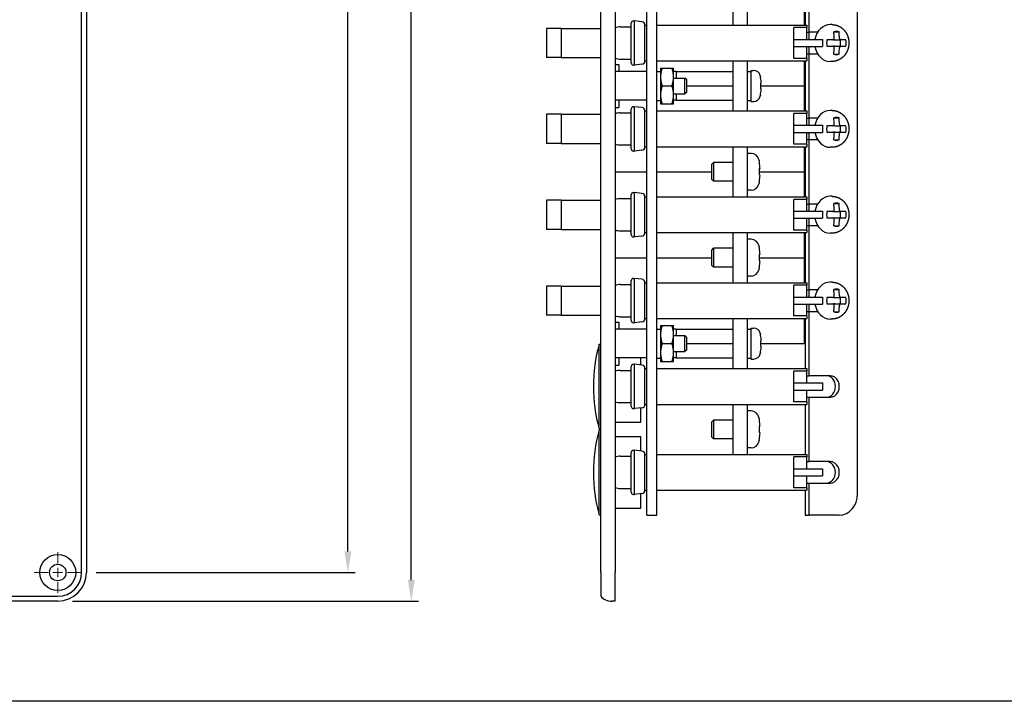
# Model space of a CAD drawing. Header units: inches. Extents: x 0 to 16.6, y 0 to 10.6.
# Tile 2 of 20: x 4.4 to 8.7, y 0.2 to 3.1. Entities that reach past the tile are written whole.
import ezdxf

# ---------------------------------------------------------------- set-up
doc = ezdxf.new("R2010")
doc.units = ezdxf.units.IN
doc.header["$LTSCALE"] = 0.5
doc.header["$MEASUREMENT"] = 0
doc.linetypes.add('CENTER', pattern=[2, 1.25, -0.25, 0.25, -0.25])
doc.layers.get('Defpoints').update_dxf_attribs({"linetype": 'CONTINUOUS'})
for name, color, linetype, lineweight in [('AM_7', 4, 'CENTER', 15), ('AM_REFDIM', 4, 'CONTINUOUS', 15), ('AM_VIS', 7, 'CONTINUOUS', 30)]:
    doc.layers.add(name, color=color, linetype=linetype, lineweight=lineweight)
doc.layers.add('FORMAT', color=112, linetype='CONTINUOUS')
doc.layers.add('WORK', color=253, linetype='CONTINUOUS')
doc.styles.get("Standard").update_dxf_attribs({"font": 'ROMANS.SHX'})
doc.dimstyles.new('3PL NO CL_SCALED$0', dxfattribs={"dimscale": 0.5, "dimtxt": 0.18, "dimasz": 0.18, "dimexe": 0.0625, "dimexo": 0.125, "dimgap": 0.09, "dimtad": 0, "dimtih": 1, "dimtoh": 1, "dimdec": 3, "dimlfac": 2.042624, "dimzin": 4, "dimdsep": 46, "dimtxsty": 'Standard', "dimcen": 0, "dimclrd": 256, "dimclre": 256, "dimclrt": 256, "dimadec": 0, "dimazin": 0, "dimtfac": 1, "dimtdec": 3, "dimtofl": 0, "dimtmove": 0, "dimatfit": 3, "dimfxl": 1, "dimtolj": 1, "dimtzin": 0, "dimarcsym": 0})

# ---------------------------------------------------------------- blocks, each defined once
blk = doc.blocks.new('A$C235B51C9')
at = {"layer": 'AM_VIS', "color": 203}
for p, q in [((5.2077, 0.25), (5.2077, 14.75)), ((5.25, 14.75), (5.25, 0.25)), ((9.7415, 0.25), (9.7415, 14.75)), ((9.8665, 14.75), (9.8665, 0.25)), ((10.377, 4.569), (10.4765, 4.569)), ((10.4765, 4.431), (10.4765, 4.569)), ((10.4915, 4.554), (10.4765, 4.569)), ((10.4915, 4.446), (10.4915, 4.554)), ((10.377, 4.431), (10.4765, 4.431)), ((10.4915, 4.446), (10.4765, 4.431)), ((10.377, 2.319), (10.4765, 2.319)), ((10.4765, 2.181), (10.4765, 2.319)), ((10.4915, 2.304), (10.4765, 2.319)), ((10.4915, 2.196), (10.4915, 2.304)), ((10.377, 2.181), (10.4765, 2.181)), ((10.4915, 2.196), (10.4765, 2.181)), ((9.7415, 0.25), (9.7415, 0.0423)), ((9.8665, 0), (9.8665, 0.25)), ((0.25, 0.0423), (5, 0.0423)), ((5, 0), (0.25, 0)), ((9.8665, 0), (9.8352, 0))]:
    blk.add_line(p, q, dxfattribs=at)
at = {"layer": 'AM_VIS', "color": 161}
for p, q in [((10.142, 0.75), (10.142, 9.75)), ((10.232, 0.75), (10.232, 9.75)), ((11.0545, 4.365), (11.0545, 4.635)), ((11.0545, 4.635), (11.0754, 4.635)), ((11.1348, 4.5845), (11.1348, 4.5813)), ((11.1422, 4.523), (11.1348, 4.523)), ((11.1348, 4.523), (11.1348, 4.477)), ((11.1348, 4.477), (11.1422, 4.477)), ((11.1348, 4.4187), (11.1348, 4.4155)), ((11.0545, 4.365), (11.0754, 4.365)), ((11.0545, 2.115), (11.0545, 2.385)), ((11.0545, 2.385), (11.0754, 2.385)), ((11.1348, 2.3345), (11.1348, 2.3313)), ((11.1422, 2.273), (11.1348, 2.273)), ((11.1348, 2.273), (11.1348, 2.227)), ((11.1348, 2.227), (11.1422, 2.227)), ((11.1348, 2.1687), (11.1348, 2.1655)), ((11.0545, 2.115), (11.0754, 2.115)), ((10.142, 0.75), (10.232, 0.75))]:
    blk.add_line(p, q, dxfattribs=at)
at = {"layer": 'AM_VIS', "color": 31}
for p, q in [((11.9823, 0.9375), (11.9823, 8.0625)), ((11.56, 4.9687), (11.56, 5.5312)), ((11.5266, 5.4687), (11.5266, 5.0312)), ((11.5415, 4.9687), (11.56, 4.9687)), ((11.6342, 4.9687), (11.56, 4.9687)), ((11.5415, 4.7812), (11.56, 4.7812)), ((11.56, 4.7812), (11.6342, 4.7812)), ((11.56, 4.2187), (11.56, 4.7812)), ((11.5266, 4.7187), (11.5266, 4.2812)), ((11.5415, 4.2187), (11.56, 4.2187)), ((11.6342, 4.2187), (11.56, 4.2187)), ((11.5266, 3.9687), (11.5266, 3.5312)), ((11.5415, 4.0312), (11.56, 4.0312)), ((11.56, 4.0312), (11.6342, 4.0312)), ((11.56, 3.4687), (11.56, 4.0312)), ((11.5415, 3.4687), (11.56, 3.4687)), ((11.6342, 3.4687), (11.56, 3.4687)), ((11.5415, 3.2812), (11.56, 3.2812)), ((11.56, 3.2812), (11.6342, 3.2812)), ((11.56, 2.7187), (11.56, 3.2812)), ((11.5266, 3.2187), (11.5266, 2.7812)), ((11.5415, 2.7187), (11.56, 2.7187)), ((11.6342, 2.7187), (11.56, 2.7187)), ((11.5415, 2.5312), (11.56, 2.5312)), ((11.56, 2.5312), (11.6342, 2.5312)), ((11.56, 1.9687), (11.56, 2.5312)), ((11.5266, 2.4687), (11.5266, 2.0312)), ((11.5415, 1.9687), (11.56, 1.9687)), ((11.7448, 1.9687), (11.56, 1.9687)), ((11.5415, 1.7812), (11.56, 1.7812)), ((11.56, 1.7812), (11.7448, 1.7812)), ((11.56, 1.2187), (11.56, 1.7812)), ((11.5266, 1.7187), (11.5266, 1.2812)), ((11.5415, 1.2187), (11.56, 1.2187)), ((11.7448, 1.2187), (11.56, 1.2187)), ((11.5266, 0.9687), (11.5266, 0.75)), ((11.5415, 1.0312), (11.56, 1.0312)), ((11.56, 1.0312), (11.7448, 1.0312)), ((11.56, 0.75), (11.56, 1.0312)), ((11.5266, 0.75), (11.56, 0.75)), ((11.824, 0.75), (11.56, 0.75))]:
    blk.add_line(p, q, dxfattribs=at)
at = {"layer": 'AM_VIS', "color": 52}
for p, q in [((10.8985, 5.0312), (10.8985, 5.4687)), ((11.0235, 5.0312), (11.0235, 5.4687)), ((9.8665, 4.6875), (9.8985, 4.6875)), ((9.8985, 4.6875), (9.8985, 4.625)), ((10.8985, 4.2812), (10.8985, 4.7187)), ((11.0235, 4.2812), (11.0235, 4.7187)), ((9.8665, 4.3125), (9.8985, 4.3125)), ((9.8985, 4.375), (9.8985, 4.3125)), ((10.8985, 3.5312), (10.8985, 3.9687)), ((11.0235, 3.5312), (11.0235, 3.9687)), ((10.8985, 2.7812), (10.8985, 3.2187)), ((11.0235, 2.7812), (11.0235, 3.2187)), ((9.8665, 2.4375), (9.8985, 2.4375)), ((9.8985, 2.4375), (9.8985, 2.375)), ((10.8985, 2.0312), (10.8985, 2.4687)), ((11.0235, 2.0312), (11.0235, 2.4687)), ((9.8985, 2.125), (9.8985, 2.0625)), ((9.8665, 2.0625), (9.8985, 2.0625)), ((10.8985, 1.2812), (10.8985, 1.7187)), ((11.0235, 1.2812), (11.0235, 1.7187))]:
    blk.add_line(p, q, dxfattribs=at)
at = {"layer": 'AM_VIS', "color": 181}
for p, q in [((11.5165, 5.25), (11.5165, 5.0312)), ((9.3963, 5.0025), (9.2665, 5.0025)), ((9.2665, 5.0025), (9.2665, 4.7475)), ((9.3963, 5.0025), (9.3963, 4.7475)), ((9.3963, 5.0025), (9.6072, 5.0025)), ((9.6072, 5.0025), (9.7415, 5.0025)), ((11.5165, 5.0625), (11.5266, 5.0625)), ((11.5581, 4.9687), (11.5581, 4.9062)), ((11.5581, 4.8437), (11.5581, 4.7812)), ((9.3963, 4.7475), (9.2665, 4.7475)), ((9.3963, 4.7475), (9.6072, 4.7475)), ((9.6072, 4.7475), (9.7415, 4.7475)), ((11.5165, 4.7187), (11.5165, 4.5)), ((11.5165, 4.6875), (11.5266, 4.6875)), ((11.1348, 4.5), (11.5165, 4.5)), ((11.1348, 4.5), (11.5165, 4.5)), ((11.5165, 4.5), (11.5165, 4.2812)), ((11.5165, 4.3125), (11.5266, 4.3125)), ((9.3963, 4.2525), (9.2665, 4.2525)), ((9.2665, 4.2525), (9.2665, 3.9975)), ((9.3963, 4.2525), (9.3963, 3.9975)), ((9.3963, 4.2525), (9.6072, 4.2525)), ((9.6072, 4.2525), (9.7415, 4.2525)), ((11.5581, 4.2187), (11.5581, 4.1562)), ((11.5581, 4.0937), (11.5581, 4.0312)), ((9.3963, 3.9975), (9.2665, 3.9975)), ((9.3963, 3.9975), (9.6072, 3.9975)), ((9.6072, 3.9975), (9.7415, 3.9975)), ((11.5165, 3.9687), (11.5165, 3.75)), ((11.5165, 3.9375), (11.5266, 3.9375)), ((9.8665, 3.75), (10.142, 3.75)), ((9.8665, 3.75), (10.142, 3.75)), ((10.232, 3.75), (10.711, 3.75)), ((10.232, 3.75), (10.711, 3.75)), ((11.1234, 3.75), (11.5165, 3.75)), ((11.1234, 3.75), (11.5165, 3.75)), ((11.5165, 3.75), (11.5165, 3.5312)), ((11.5165, 3.5625), (11.5266, 3.5625)), ((9.3963, 3.5025), (9.2665, 3.5025)), ((9.2665, 3.5025), (9.2665, 3.2475)), ((9.3963, 3.5025), (9.3963, 3.2475)), ((9.3963, 3.5025), (9.6072, 3.5025)), ((9.6072, 3.5025), (9.7415, 3.5025)), ((11.5581, 3.4687), (11.5581, 3.4062)), ((11.5581, 3.3437), (11.5581, 3.2812)), ((9.3963, 3.2475), (9.2665, 3.2475)), ((9.3963, 3.2475), (9.6072, 3.2475)), ((9.6072, 3.2475), (9.7415, 3.2475)), ((11.5165, 3.2187), (11.5165, 3)), ((11.5165, 3.1875), (11.5266, 3.1875)), ((9.8665, 3), (10.142, 3)), ((10.232, 3), (10.711, 3)), ((11.1234, 3), (11.5165, 3))]:
    blk.add_line(p, q, dxfattribs=at)
at = {"layer": 'AM_VIS', "color": 132}
for p, q in [((9.912, 5.0155), (10.0065, 5.0155)), ((10.0065, 4.7015), (10.0065, 5.0485)), ((10.0265, 5.0685), (10.0353, 5.0685)), ((10.0353, 4.6815), (10.0353, 5.0685)), ((10.0998, 5.0612), (10.0353, 5.0685)), ((10.1265, 4.7186), (10.1265, 5.0314)), ((10.1265, 5.0312), (10.142, 5.0312)), ((10.232, 5.0312), (11.5415, 5.0312)), ((11.4265, 4.7408), (11.4265, 5.0092)), ((11.5415, 5.0092), (11.4265, 5.0092)), ((11.5415, 5.0312), (11.5415, 5.0092)), ((11.5415, 4.9062), (11.5415, 5.0092)), ((11.7611, 5.036), (11.7448, 5.036)), ((11.4265, 4.9062), (11.6765, 4.9062)), ((11.6765, 4.9062), (11.6765, 4.8437)), ((11.7676, 4.9025), (11.7164, 4.9025)), ((11.7751, 4.9719), (11.8215, 4.9719)), ((11.7843, 4.9025), (11.8372, 4.9025)), ((11.8802, 4.9025), (11.8372, 4.9025)), ((11.4265, 4.8437), (11.6765, 4.8437)), ((11.5415, 4.7408), (11.5415, 4.8437)), ((11.7164, 4.8475), (11.7676, 4.8475)), ((11.7843, 4.8475), (11.8372, 4.8475)), ((11.8372, 4.8475), (11.8802, 4.8475)), ((9.912, 4.7345), (10.0065, 4.7345)), ((11.5415, 4.7408), (11.4265, 4.7408)), ((11.5415, 4.7408), (11.5415, 4.7187)), ((11.7751, 4.7781), (11.8215, 4.7781)), ((10.0265, 4.6815), (10.0353, 4.6815)), ((10.0998, 4.6888), (10.0353, 4.6815)), ((10.1265, 4.7187), (10.142, 4.7187)), ((10.232, 4.7187), (11.5415, 4.7187)), ((11.7611, 4.714), (11.7448, 4.714)), ((10.0065, 3.9515), (10.0065, 4.2985)), ((10.0265, 4.3185), (10.0353, 4.3185)), ((10.0353, 3.9315), (10.0353, 4.3185)), ((10.0998, 4.3112), (10.0353, 4.3185)), ((9.912, 4.2655), (10.0065, 4.2655)), ((10.1265, 3.9686), (10.1265, 4.2814)), ((10.1265, 4.2812), (10.142, 4.2812)), ((10.232, 4.2812), (11.5415, 4.2812)), ((11.4265, 3.9908), (11.4265, 4.2592)), ((11.5415, 4.2592), (11.4265, 4.2592)), ((11.5415, 4.2812), (11.5415, 4.2592)), ((11.5415, 4.1562), (11.5415, 4.2592)), ((11.7611, 4.286), (11.7448, 4.286)), ((11.7751, 4.2219), (11.8215, 4.2219)), ((11.4265, 4.1562), (11.6765, 4.1562)), ((11.6765, 4.1562), (11.6765, 4.0937)), ((11.7676, 4.1525), (11.7164, 4.1525)), ((11.7843, 4.1525), (11.8372, 4.1525)), ((11.8802, 4.1525), (11.8372, 4.1525)), ((11.4265, 4.0937), (11.6765, 4.0937)), ((11.5415, 3.9908), (11.5415, 4.0937)), ((11.7164, 4.0975), (11.7676, 4.0975)), ((11.7843, 4.0975), (11.8372, 4.0975)), ((11.8372, 4.0975), (11.8802, 4.0975)), ((9.912, 3.9845), (10.0065, 3.9845)), ((10.1265, 3.9687), (10.142, 3.9687)), ((10.232, 3.9687), (11.5415, 3.9687)), ((11.5415, 3.9908), (11.4265, 3.9908)), ((11.5415, 3.9908), (11.5415, 3.9687)), ((11.7611, 3.964), (11.7448, 3.964)), ((11.7751, 4.0281), (11.8215, 4.0281)), ((10.0265, 3.9315), (10.0353, 3.9315)), ((10.0998, 3.9388), (10.0353, 3.9315)), ((11.0539, 3.911), (11.0235, 3.911)), ((10.711, 3.817), (10.726, 3.832)), ((10.711, 3.683), (10.711, 3.817)), ((10.726, 3.832), (10.726, 3.668)), ((10.8985, 3.832), (10.726, 3.832)), ((11.1234, 3.8508), (11.1234, 3.8469)), ((11.131, 3.7775), (11.1234, 3.7775)), ((11.1234, 3.7775), (11.1234, 3.7225)), ((11.1234, 3.7225), (11.131, 3.7225)), ((10.711, 3.683), (10.726, 3.668)), ((10.8985, 3.668), (10.726, 3.668)), ((11.1234, 3.6531), (11.1234, 3.6492)), ((10.0065, 3.2015), (10.0065, 3.5485)), ((10.0265, 3.5685), (10.0353, 3.5685)), ((10.0353, 3.1815), (10.0353, 3.5685)), ((10.0998, 3.5612), (10.0353, 3.5685)), ((10.1265, 3.2186), (10.1265, 3.5314)), ((10.1265, 3.5312), (10.142, 3.5312)), ((10.232, 3.5312), (11.5415, 3.5312)), ((11.0539, 3.589), (11.0235, 3.589)), ((11.5415, 3.5312), (11.5415, 3.5092)), ((11.7611, 3.536), (11.7448, 3.536)), ((9.912, 3.5155), (10.0065, 3.5155)), ((11.4265, 3.2408), (11.4265, 3.5092)), ((11.5415, 3.5092), (11.4265, 3.5092)), ((11.5415, 3.4062), (11.5415, 3.5092)), ((11.7751, 3.4719), (11.8215, 3.4719)), ((11.4265, 3.4062), (11.6765, 3.4062)), ((11.6765, 3.4062), (11.6765, 3.3437)), ((11.7676, 3.4025), (11.7164, 3.4025)), ((11.7843, 3.4025), (11.8372, 3.4025)), ((11.8802, 3.4025), (11.8372, 3.4025)), ((11.4265, 3.3437), (11.6765, 3.3437)), ((11.5415, 3.2408), (11.5415, 3.3437)), ((11.7164, 3.3475), (11.7676, 3.3475)), ((11.7751, 3.2781), (11.8215, 3.2781)), ((11.7843, 3.3475), (11.8372, 3.3475)), ((11.8372, 3.3475), (11.8802, 3.3475)), ((9.912, 3.2345), (10.0065, 3.2345)), ((10.0265, 3.1815), (10.0353, 3.1815)), ((10.0998, 3.1888), (10.0353, 3.1815)), ((10.1265, 3.2187), (10.142, 3.2187)), ((10.232, 3.2187), (11.5415, 3.2187)), ((11.5415, 3.2408), (11.4265, 3.2408)), ((11.5415, 3.2408), (11.5415, 3.2187)), ((11.7611, 3.214), (11.7448, 3.214)), ((11.0539, 3.161), (11.0235, 3.161)), ((11.1234, 3.1008), (11.1234, 3.0969)), ((10.711, 3.067), (10.726, 3.082)), ((10.711, 2.933), (10.711, 3.067)), ((10.726, 3.082), (10.726, 2.918)), ((10.8985, 3.082), (10.726, 3.082)), ((11.131, 3.0275), (11.1234, 3.0275)), ((11.1234, 3.0275), (11.1234, 2.9725)), ((10.711, 2.933), (10.726, 2.918)), ((11.1234, 2.9725), (11.131, 2.9725)), ((10.8985, 2.918), (10.726, 2.918)), ((11.0539, 2.839), (11.0235, 2.839)), ((11.1234, 2.9031), (11.1234, 2.8992)), ((9.912, 2.7655), (10.0065, 2.7655)), ((10.0065, 2.4515), (10.0065, 2.7985)), ((10.0265, 2.8185), (10.0353, 2.8185)), ((10.0353, 2.4315), (10.0353, 2.8185)), ((10.0998, 2.8112), (10.0353, 2.8185)), ((10.1265, 2.4686), (10.1265, 2.7814)), ((10.1265, 2.7812), (10.142, 2.7812)), ((10.232, 2.7812), (11.5415, 2.7812)), ((11.4265, 2.4908), (11.4265, 2.7592)), ((11.5415, 2.7592), (11.4265, 2.7592)), ((11.5415, 2.7812), (11.5415, 2.7592)), ((11.5415, 2.6562), (11.5415, 2.7592)), ((11.7611, 2.786), (11.7448, 2.786)), ((11.7751, 2.7219), (11.8215, 2.7219)), ((11.4265, 2.6562), (11.6765, 2.6562)), ((11.4265, 2.5937), (11.6765, 2.5937)), ((11.5415, 2.4908), (11.5415, 2.5937)), ((11.6765, 2.6562), (11.6765, 2.5937)), ((11.7676, 2.6525), (11.7164, 2.6525)), ((11.7164, 2.5975), (11.7676, 2.5975)), ((11.7843, 2.6525), (11.8372, 2.6525)), ((11.7843, 2.5975), (11.8372, 2.5975)), ((11.8802, 2.6525), (11.8372, 2.6525)), ((11.8372, 2.5975), (11.8802, 2.5975)), ((11.7751, 2.5281), (11.8215, 2.5281)), ((9.912, 2.4845), (10.0065, 2.4845)), ((10.0265, 2.4315), (10.0353, 2.4315)), ((10.0998, 2.4388), (10.0353, 2.4315)), ((10.1265, 2.4687), (10.142, 2.4687)), ((10.232, 2.4687), (11.5415, 2.4687)), ((11.5415, 2.4908), (11.4265, 2.4908)), ((11.5415, 2.4908), (11.5415, 2.4687)), ((11.7611, 2.464), (11.7448, 2.464)), ((10.0265, 2.0685), (10.0353, 2.0685)), ((10.0353, 1.6815), (10.0353, 2.0685)), ((10.0998, 2.0612), (10.0353, 2.0685)), ((9.912, 2.0155), (10.0065, 2.0155)), ((10.0065, 1.7015), (10.0065, 2.0485)), ((10.1265, 1.7186), (10.1265, 2.0314)), ((10.1265, 2.0312), (10.142, 2.0312)), ((10.232, 2.0312), (11.5415, 2.0312)), ((11.4265, 1.7408), (11.4265, 2.0092)), ((11.5415, 2.0092), (11.4265, 2.0092)), ((11.5415, 2.0312), (11.5415, 2.0092)), ((11.5415, 1.9062), (11.5415, 2.0092)), ((11.4265, 1.9062), (11.6765, 1.9062)), ((11.6765, 1.9062), (11.6765, 1.8437)), ((11.4265, 1.8437), (11.6765, 1.8437)), ((11.5415, 1.7408), (11.5415, 1.8437)), ((9.912, 1.7345), (10.0065, 1.7345)), ((11.5415, 1.7408), (11.4265, 1.7408)), ((11.5415, 1.7408), (11.5415, 1.7187)), ((10.0265, 1.6815), (10.0353, 1.6815)), ((10.0998, 1.6888), (10.0353, 1.6815)), ((10.1265, 1.7187), (10.142, 1.7187)), ((10.232, 1.7187), (11.5415, 1.7187)), ((11.0539, 1.661), (11.0235, 1.661)), ((10.711, 1.567), (10.726, 1.582)), ((10.711, 1.433), (10.711, 1.567)), ((10.726, 1.582), (10.726, 1.418)), ((10.8985, 1.582), (10.726, 1.582)), ((11.1234, 1.6008), (11.1234, 1.5969)), ((11.131, 1.5275), (11.1234, 1.5275)), ((11.1234, 1.5275), (11.1234, 1.4725)), ((11.1234, 1.4725), (11.131, 1.4725)), ((10.711, 1.433), (10.726, 1.418)), ((10.8985, 1.418), (10.726, 1.418)), ((11.1234, 1.4031), (11.1234, 1.3992)), ((10.0065, 0.9515), (10.0065, 1.2985)), ((10.0265, 1.3185), (10.0353, 1.3185)), ((10.0353, 0.9315), (10.0353, 1.3185)), ((10.0998, 1.3112), (10.0353, 1.3185)), ((11.0539, 1.339), (11.0235, 1.339)), ((9.912, 1.2655), (10.0065, 1.2655)), ((10.1265, 0.9686), (10.1265, 1.2814)), ((10.1265, 1.2812), (10.142, 1.2812)), ((10.232, 1.2812), (11.5415, 1.2812)), ((11.4265, 0.9908), (11.4265, 1.2592)), ((11.5415, 1.2592), (11.4265, 1.2592)), ((11.5415, 1.2812), (11.5415, 1.2592)), ((11.5415, 1.1562), (11.5415, 1.2592)), ((11.4265, 1.1562), (11.6765, 1.1562)), ((11.6765, 1.1562), (11.6765, 1.0937)), ((11.4265, 1.0937), (11.6765, 1.0937)), ((11.5415, 0.9908), (11.5415, 1.0937)), ((9.912, 0.9845), (10.0065, 0.9845)), ((10.1265, 0.9687), (10.142, 0.9687)), ((10.232, 0.9687), (11.5415, 0.9687)), ((11.5415, 0.9908), (11.4265, 0.9908)), ((11.5415, 0.9908), (11.5415, 0.9687)), ((10.0265, 0.9315), (10.0353, 0.9315)), ((10.0998, 0.9388), (10.0353, 0.9315))]:
    blk.add_line(p, q, dxfattribs=at)
at = {"layer": 'AM_VIS', "color": 33}
for p, q in [((10.263, 4.6562), (10.263, 4.5781)), ((10.263, 4.6562), (10.277, 4.6562)), ((10.277, 4.6562), (10.3631, 4.6562)), ((10.3631, 4.6562), (10.377, 4.6562)), ((10.377, 4.5781), (10.377, 4.6562)), ((10.263, 4.5781), (10.263, 4.4219)), ((10.377, 4.4219), (10.377, 4.5781)), ((10.277, 4.5), (10.3631, 4.5)), ((10.263, 4.4219), (10.263, 4.3437)), ((10.377, 4.3437), (10.377, 4.4219)), ((10.263, 4.3437), (10.277, 4.3437)), ((10.277, 4.3437), (10.3631, 4.3437)), ((10.3631, 4.3437), (10.377, 4.3437)), ((10.263, 2.4062), (10.263, 2.3281)), ((10.263, 2.4062), (10.277, 2.4062)), ((10.263, 2.3281), (10.263, 2.1719)), ((10.277, 2.4062), (10.3631, 2.4062)), ((10.3631, 2.4062), (10.377, 2.4062)), ((10.377, 2.3281), (10.377, 2.4062)), ((10.377, 2.1719), (10.377, 2.3281)), ((10.277, 2.25), (10.3631, 2.25)), ((10.263, 2.1719), (10.263, 2.0937)), ((10.377, 2.0937), (10.377, 2.1719)), ((10.263, 2.0937), (10.277, 2.0937)), ((10.277, 2.0937), (10.3631, 2.0937)), ((10.3631, 2.0937), (10.377, 2.0937))]:
    blk.add_line(p, q, dxfattribs=at)
at = {"layer": 'AM_VIS', "color": 42}
for p, q in [((10.142, 4.625), (9.8665, 4.625)), ((10.142, 4.375), (9.8665, 4.375)), ((10.142, 2.375), (9.8665, 2.375)), ((10.142, 2.125), (9.8665, 2.125))]:
    blk.add_line(p, q, dxfattribs=at)
at = {"layer": 'AM_VIS', "color": 73}
for p, q in [((10.232, 4.6265), (10.263, 4.6265)), ((11.0235, 4.6265), (11.0545, 4.6265)), ((10.232, 4.3737), (10.263, 4.3737)), ((11.0235, 4.3737), (11.0545, 4.3737)), ((10.232, 2.3765), (10.263, 2.3765)), ((11.0235, 2.3765), (11.0545, 2.3765)), ((10.232, 2.1237), (10.263, 2.1237)), ((11.0235, 2.1237), (11.0545, 2.1237))]:
    blk.add_line(p, q, dxfattribs=at)
at = {"layer": 'AM_VIS', "color": 191}
for p, q in [((10.3985, 4.625), (10.377, 4.625)), ((10.3985, 4.625), (10.3985, 4.569)), ((10.3985, 4.625), (10.8985, 4.625)), ((10.4915, 4.5), (10.8985, 4.5)), ((10.3985, 4.431), (10.3985, 4.375)), ((10.3985, 4.375), (10.377, 4.375)), ((10.3985, 4.375), (10.8985, 4.375)), ((10.3985, 2.375), (10.377, 2.375)), ((10.3985, 2.375), (10.3985, 2.319)), ((10.3985, 2.375), (10.8985, 2.375)), ((10.4915, 2.25), (10.8985, 2.25)), ((10.3985, 2.181), (10.3985, 2.125)), ((10.3985, 2.125), (10.377, 2.125)), ((10.3985, 2.125), (10.8985, 2.125))]:
    blk.add_line(p, q, dxfattribs=at)
at = {"layer": 'AM_VIS', "color": 201}
for p, q in [((9.8665, 3), (10.142, 3)), ((10.232, 3), (10.711, 3)), ((11.1234, 3), (11.5165, 3)), ((11.5165, 3), (11.5165, 2.7812)), ((9.3963, 2.7525), (9.2665, 2.7525)), ((9.2665, 2.7525), (9.2665, 2.4975)), ((9.3963, 2.7525), (9.3963, 2.4975)), ((9.3963, 2.7525), (9.6072, 2.7525)), ((9.6072, 2.7525), (9.7415, 2.7525)), ((11.5165, 2.8125), (11.5266, 2.8125)), ((11.5581, 2.7187), (11.5581, 2.6562)), ((11.5581, 2.5937), (11.5581, 2.5312)), ((9.3963, 2.4975), (9.2665, 2.4975)), ((9.3963, 2.4975), (9.6072, 2.4975)), ((9.6072, 2.4975), (9.7415, 2.4975)), ((11.5165, 2.4687), (11.5165, 2.25)), ((11.5165, 2.4375), (11.5266, 2.4375)), ((11.1348, 2.25), (11.5165, 2.25))]:
    blk.add_line(p, q, dxfattribs=at)
at = {"layer": 'AM_VIS', "color": 150}
for p, q in [((9.7265, 1.505), (9.7265, 2.245)), ((9.7265, 2.245), (9.7415, 2.245)), ((10.0915, 2.0621), (10.0915, 2.125)), ((10.0915, 1.5625), (10.0915, 1.6879)), ((9.8665, 1.5625), (10.0915, 1.5625)), ((9.7265, 1.505), (9.7415, 1.505)), ((9.7265, 0.755), (9.7265, 1.495)), ((9.7265, 1.495), (9.7415, 1.495)), ((9.8665, 1.4375), (10.0915, 1.4375)), ((10.0915, 1.3121), (10.0915, 1.4375)), ((10.0915, 0.8125), (10.0915, 0.9379)), ((9.8665, 0.8125), (10.0915, 0.8125)), ((9.7265, 0.755), (9.7415, 0.755))]:
    blk.add_line(p, q, dxfattribs=at)
at = {"layer": 'AM_VIS', "color": 203}
for radius in [0.157, 0.072]:
    blk.add_circle((5, 0.25), radius, dxfattribs=at)
at = {"layer": 'AM_VIS', "color": 132}
for centre, radius, start, end in [((9.912, 4.875), 0.1405, 90, 108.89552), ((10.0265, 5.0485), 0.02, 90, 180), ((10.0965, 5.0314), 0.03, 0, 83.51955), ((9.912, 4.875), 0.1405, 251.10448, 270), ((10.0265, 4.7015), 0.02, 180, 270), ((10.0965, 4.7186), 0.03, 276.48045, 0), ((10.0265, 4.2985), 0.02, 90, 180), ((10.0965, 4.2814), 0.03, 0, 83.51955), ((9.912, 4.125), 0.1405, 90, 108.89552), ((9.912, 4.125), 0.1405, 251.10448, 270), ((10.0965, 3.9686), 0.03, 276.48045, 0), ((10.0265, 3.9515), 0.02, 180, 270), ((11.0539, 3.841), 0.07, 11.93595, 90), ((10.6235, 3.75), 0.51, 11.39419, 11.93595), ((10.6235, 3.75), 0.5093, 4.64241, 10.97293), ((11.089, 3.7843), 0.0426, 350.72979, 9.27021), ((10.6235, 3.75), 0.5093, 349.02707, 355.35759), ((11.089, 3.7157), 0.0426, 350.72971, 9.27029), ((11.0539, 3.659), 0.07, 270, 348.06405), ((10.6235, 3.75), 0.51, 348.06405, 348.60581), ((10.0265, 3.5485), 0.02, 90, 180), ((10.0965, 3.5314), 0.03, 0, 83.51955), ((9.912, 3.375), 0.1405, 90, 108.89552), ((9.912, 3.375), 0.1405, 251.10448, 270), ((10.0265, 3.2015), 0.02, 180, 270), ((10.0965, 3.2186), 0.03, 276.48045, 0), ((11.0539, 3.091), 0.07, 11.93595, 90), ((10.6235, 3), 0.51, 11.39419, 11.93595), ((10.6235, 3), 0.5093, 4.64241, 10.97293), ((11.089, 3.0343), 0.0426, 350.72979, 9.27021), ((10.6235, 3), 0.5093, 349.02707, 355.35759), ((11.089, 2.9657), 0.0426, 350.72971, 9.27029), ((11.0539, 2.909), 0.07, 270, 348.06405), ((10.6235, 3), 0.51, 348.06405, 348.60581), ((9.912, 2.625), 0.1405, 90, 108.89552), ((10.0265, 2.7985), 0.02, 90, 180), ((10.0965, 2.7814), 0.03, 0, 83.51955), ((9.912, 2.625), 0.1405, 251.10448, 270), ((10.0265, 2.4515), 0.02, 180, 270), ((10.0965, 2.4686), 0.03, 276.48045, 0), ((10.0265, 2.0485), 0.02, 90, 180), ((9.912, 1.875), 0.1405, 90, 108.89552), ((10.0965, 2.0314), 0.03, 0, 83.51955), ((9.912, 1.875), 0.1405, 251.10448, 270), ((10.0265, 1.7015), 0.02, 180, 270), ((10.0965, 1.7186), 0.03, 276.48045, 0), ((11.0539, 1.591), 0.07, 11.93595, 90), ((10.6235, 1.5), 0.51, 11.39419, 11.93595), ((10.6235, 1.5), 0.5093, 4.64241, 10.97293), ((11.089, 1.5343), 0.0426, 350.72979, 9.27021), ((11.089, 1.4657), 0.0426, 350.72971, 9.27029), ((11.0539, 1.409), 0.07, 270, 348.06405), ((10.6235, 1.5), 0.51, 348.06405, 348.60581), ((10.6235, 1.5), 0.5093, 349.02707, 355.35759), ((10.0265, 1.2985), 0.02, 90, 180), ((10.0965, 1.2814), 0.03, 0, 83.51955), ((9.912, 1.125), 0.1405, 90, 108.89552), ((9.912, 1.125), 0.1405, 251.10448, 270), ((10.0265, 0.9515), 0.02, 180, 270), ((10.0965, 0.9686), 0.03, 276.48045, 0)]:
    blk.add_arc(centre, radius, start, end, dxfattribs=at)
at = {"layer": 'AM_VIS', "color": 161}
for centre, radius, start, end in [((11.0754, 4.575), 0.06, 13.77415, 90), ((10.7695, 4.5), 0.375, 13.01983, 13.77415), ((10.7695, 4.5), 0.3743, 5.29811, 12.54217), ((11.1113, 4.5288), 0.0314, 349.42538, 10.57462), ((11.1113, 4.4712), 0.0314, 349.42538, 10.57462), ((11.0754, 4.425), 0.06, 270, 346.22585), ((10.7695, 4.5), 0.375, 346.22585, 346.98017), ((10.7695, 4.5), 0.3743, 347.45783, 354.70189), ((11.0754, 2.325), 0.06, 13.77415, 90), ((10.7695, 2.25), 0.375, 13.01983, 13.77415), ((10.7695, 2.25), 0.3743, 5.29811, 12.54217), ((11.1113, 2.2788), 0.0314, 349.42538, 10.57462), ((11.0754, 2.175), 0.06, 270, 346.22585), ((10.7695, 2.25), 0.375, 346.22585, 346.98017), ((10.7695, 2.25), 0.3743, 347.45783, 354.70189), ((11.1113, 2.2212), 0.0314, 349.42538, 10.57462)]:
    blk.add_arc(centre, radius, start, end, dxfattribs=at)
at = {"layer": 'AM_VIS', "color": 150}
for centre in [(11.0705, 1.875), (11.0705, 1.125)]:
    blk.add_arc(centre, 1.394, 164.6079, 195.3921, dxfattribs=at)
at = {"layer": 'AM_VIS', "color": 203}
for centre, radius, start, end in [((5, 0.25), 0.25, 270, 360), ((5, 0.25), 0.2077, 270, 360), ((9.8352, 0.125), 0.125, 221.40962, 270)]:
    blk.add_arc(centre, radius, start, end, dxfattribs=at)
at = {"layer": 'AM_VIS', "color": 132}
for centre, major_axis, ratio, start_param, end_param in [((11.7448, 4.875), (0, 0.161), 0.844531, 0, 1.375457), ((11.7983, 4.875), (0, 0.1008), 0.844531, 1.29457, 1.847023), ((11.7983, 4.875), (0, 0.1008), 0.844531, 6.006959, 6.559412), ((11.5074, 4.875), (0, -0.5093), 0.535507, 1.651822, 1.76231), ((11.7843, 4.9162), (0, 0.0137), 0.844531, 2.353905, 3.141593), ((11.5538, 4.875), (0, 0.5093), 0.535507, 4.793414, 4.903903), ((11.7495, 4.875), (0, -0.1008), 0.844531, 1.29457, 1.847023), ((11.7983, 4.875), (0, 0.1008), 0.844531, 4.436162, 4.988616), ((11.7448, 4.875), (0, 0.161), 0.844531, 1.766136, 3.141593), ((11.5074, 4.875), (0, -0.5093), 0.535507, 1.379283, 1.489771), ((11.7843, 4.8338), (0, 0.0137), 0.844531, 0, 0.787688), ((11.5538, 4.875), (0, 0.5093), 0.535507, 4.520875, 4.631364), ((11.7983, 4.875), (0, 0.1008), 0.844531, 2.865366, 3.417819), ((11.7448, 4.125), (0, 0.161), 0.844531, 0, 1.375457), ((11.7983, 4.125), (0, 0.1008), 0.844531, 6.006959, 6.559412), ((11.5074, 4.125), (0, -0.5093), 0.535507, 1.651822, 1.76231), ((11.5538, 4.125), (0, 0.5093), 0.535507, 4.793414, 4.903903), ((11.7983, 4.125), (0, 0.1008), 0.844531, 1.29457, 1.847023), ((11.7843, 4.1662), (0, 0.0137), 0.844531, 2.353905, 3.141593), ((11.7495, 4.125), (0, -0.1008), 0.844531, 1.29457, 1.847023), ((11.7983, 4.125), (0, 0.1008), 0.844531, 4.436162, 4.988616), ((11.7448, 4.125), (0, 0.161), 0.844531, 1.766136, 3.141593), ((11.5074, 4.125), (0, -0.5093), 0.535507, 1.379283, 1.489771), ((11.7843, 4.0838), (0, 0.0137), 0.844531, 0, 0.787688), ((11.5538, 4.125), (0, 0.5093), 0.535507, 4.520875, 4.631364), ((11.7983, 4.125), (0, 0.1008), 0.844531, 2.865366, 3.417819), ((11.7448, 3.375), (0, 0.161), 0.844531, 0, 1.375457), ((11.7983, 3.375), (0, 0.1008), 0.844531, 6.006959, 6.559412), ((11.5074, 3.375), (0, -0.5093), 0.535507, 1.651822, 1.76231), ((11.5538, 3.375), (0, 0.5093), 0.535507, 4.793414, 4.903903), ((11.7983, 3.375), (0, 0.1008), 0.844531, 1.29457, 1.847023), ((11.7843, 3.4162), (0, 0.0137), 0.844531, 2.353905, 3.141593), ((11.7495, 3.375), (0, -0.1008), 0.844531, 1.29457, 1.847023), ((11.7983, 3.375), (0, 0.1008), 0.844531, 4.436162, 4.988616), ((11.7448, 3.375), (0, 0.161), 0.844531, 1.766136, 3.141593), ((11.5074, 3.375), (0, -0.5093), 0.535507, 1.379283, 1.489771), ((11.7983, 3.375), (0, 0.1008), 0.844531, 2.865366, 3.417819), ((11.7843, 3.3338), (0, 0.0137), 0.844531, 0, 0.787688), ((11.5538, 3.375), (0, 0.5093), 0.535507, 4.520875, 4.631364), ((11.7448, 2.625), (0, 0.161), 0.844531, 0, 1.375457), ((11.7983, 2.625), (0, 0.1008), 0.844531, 6.006959, 6.559412), ((11.5074, 2.625), (0, -0.5093), 0.535507, 1.651822, 1.76231), ((11.5538, 2.625), (0, 0.5093), 0.535507, 4.793414, 4.903903), ((11.7448, 2.625), (0, 0.161), 0.844531, 1.766136, 3.141593), ((11.7983, 2.625), (0, 0.1008), 0.844531, 1.29457, 1.847023), ((11.5074, 2.625), (0, -0.5093), 0.535507, 1.379283, 1.489771), ((11.7843, 2.6662), (0, 0.0137), 0.844531, 2.353905, 3.141593), ((11.7843, 2.5838), (0, 0.0137), 0.844531, 0, 0.787688), ((11.5538, 2.625), (0, 0.5093), 0.535507, 4.520875, 4.631364), ((11.7495, 2.625), (0, -0.1008), 0.844531, 1.29457, 1.847023), ((11.7983, 2.625), (0, 0.1008), 0.844531, 4.436162, 4.988616), ((11.7983, 2.625), (0, 0.1008), 0.844531, 2.865366, 3.417819)]:
    blk.add_ellipse(centre, major_axis=major_axis, ratio=ratio, start_param=start_param, end_param=end_param, dxfattribs=at)
at = {"layer": 'AM_VIS', "color": 31}
for centre, major_axis, start_param, end_param in [((11.7113, 1.875), (0, 0.0938), 3.141593, 6.283185), ((11.7448, 1.875), (0, -0.0938), 0, 3.141593), ((11.7113, 1.125), (0, 0.0938), 3.141593, 6.283185), ((11.7448, 1.125), (0, -0.0938), 0, 3.141593), ((11.824, 0.9375), (0, 0.1875), 3.141593, 4.712389)]:
    blk.add_ellipse(centre, major_axis=major_axis, ratio=0.844531, start_param=start_param, end_param=end_param, dxfattribs=at)
at = {"layer": 'AM_VIS', "color": 132}
for points, degree, knots in [([(11.7611, 5.036), (11.7836, 5.0341), (11.8053, 5.0286), (11.8262, 5.0194), (11.8452, 5.0071), (11.863, 4.9911), (11.8779, 4.9728), (11.8907, 4.951), (11.8999, 4.9277), (11.9059, 4.9023), (11.908, 4.8762), (11.9062, 4.8498), (11.9004, 4.8238), (11.8908, 4.7993), (11.8774, 4.7765), (11.8612, 4.757), (11.8417, 4.7403), (11.8211, 4.728), (11.7985, 4.7193), (11.78, 4.7153), (11.7611, 4.714)], 1, [6.283185, 6.283185, 6.424458, 6.565731, 6.710787, 6.855843, 7.010609, 7.165375, 7.331487, 7.497598, 7.671727, 7.845855, 8.022694, 8.199533, 8.373829, 8.548125, 8.714058, 8.87999, 9.033695, 9.187399, 9.306089, 9.424778, 9.424778]), ([(11.7676, 4.9025), (11.7676, 4.9025), (11.7676, 4.9025), (11.7691, 4.9025), (11.7707, 4.9028), (11.7737, 4.9042), (11.775, 4.9053), (11.776, 4.9065), (11.7771, 4.9077), (11.7779, 4.9093), (11.779, 4.9126), (11.7793, 4.9145), (11.7792, 4.9162), (11.7792, 4.9162), (11.7792, 4.9162)], 3, [-0.01036497, -0.01036497, -0.01036497, -0.01036497, -0.01034722, -0.01034722, -0.00517361, -0.00517361, 0, 0, 0, 0.00517361, 0.00517361, 0.01034722, 0.01034722, 0.01036497, 0.01036497, 0.01036497, 0.01036497]), ([(11.8256, 4.9162), (11.8256, 4.9162), (11.8256, 4.9162), (11.8257, 4.9145), (11.826, 4.9126), (11.8273, 4.9093), (11.8282, 4.9077), (11.8293, 4.9065), (11.8303, 4.9053), (11.8316, 4.9042), (11.8343, 4.9028), (11.8358, 4.9025), (11.8372, 4.9025)], 3, [-0.01036497, -0.01036497, -0.01036497, -0.01036497, -0.01034722, -0.01034722, -0.00517361, -0.00517361, 0, 0, 0, 0.00518252, 0.00518252, 0.01036504, 0.01036504, 0.01036504, 0.01036504]), ([(11.7792, 4.8338), (11.7792, 4.8338), (11.7792, 4.8338), (11.7793, 4.8355), (11.779, 4.8374), (11.7779, 4.8407), (11.7771, 4.8423), (11.776, 4.8435), (11.775, 4.8447), (11.7737, 4.8458), (11.7707, 4.8472), (11.7691, 4.8475), (11.7676, 4.8475), (11.7676, 4.8475), (11.7676, 4.8475)], 3, [-0.01036497, -0.01036497, -0.01036497, -0.01036497, -0.01034722, -0.01034722, -0.00517361, -0.00517361, 0, 0, 0, 0.00517361, 0.00517361, 0.01034722, 0.01034722, 0.01036497, 0.01036497, 0.01036497, 0.01036497]), ([(11.8372, 4.8475), (11.8372, 4.8475), (11.8372, 4.8475), (11.8358, 4.8475), (11.8343, 4.8472), (11.8316, 4.8458), (11.8303, 4.8447), (11.8293, 4.8435), (11.8282, 4.8423), (11.8273, 4.8407), (11.826, 4.8373), (11.8257, 4.8355), (11.8256, 4.8338)], 3, [-0.01036497, -0.01036497, -0.01036497, -0.01036497, -0.01034722, -0.01034722, -0.00517361, -0.00517361, 0, 0, 0, 0.00518252, 0.00518252, 0.01036504, 0.01036504, 0.01036504, 0.01036504]), ([(11.7611, 4.286), (11.7836, 4.2841), (11.8053, 4.2786), (11.8262, 4.2694), (11.8452, 4.2571), (11.863, 4.2411), (11.8779, 4.2228), (11.8907, 4.201), (11.8999, 4.1777), (11.9059, 4.1523), (11.908, 4.1262), (11.9062, 4.0998), (11.9004, 4.0738), (11.8908, 4.0493), (11.8774, 4.0265), (11.8612, 4.007), (11.8417, 3.9903), (11.8211, 3.978), (11.7985, 3.9693), (11.78, 3.9653), (11.7611, 3.964)], 1, [6.283185, 6.283185, 6.424458, 6.565731, 6.710787, 6.855843, 7.010609, 7.165375, 7.331487, 7.497598, 7.671727, 7.845855, 8.022694, 8.199533, 8.373829, 8.548125, 8.714058, 8.87999, 9.033695, 9.187399, 9.306089, 9.424778, 9.424778]), ([(11.7676, 4.1525), (11.7676, 4.1525), (11.7676, 4.1525), (11.7691, 4.1525), (11.7707, 4.1528), (11.7737, 4.1542), (11.775, 4.1553), (11.776, 4.1565), (11.7771, 4.1577), (11.7779, 4.1593), (11.779, 4.1626), (11.7793, 4.1645), (11.7792, 4.1662), (11.7792, 4.1662), (11.7792, 4.1662)], 3, [-0.01036497, -0.01036497, -0.01036497, -0.01036497, -0.01034722, -0.01034722, -0.00517361, -0.00517361, 0, 0, 0, 0.00517361, 0.00517361, 0.01034722, 0.01034722, 0.01036497, 0.01036497, 0.01036497, 0.01036497]), ([(11.8256, 4.1662), (11.8256, 4.1662), (11.8256, 4.1662), (11.8257, 4.1645), (11.826, 4.1626), (11.8273, 4.1593), (11.8282, 4.1577), (11.8293, 4.1565), (11.8303, 4.1553), (11.8316, 4.1542), (11.8343, 4.1528), (11.8358, 4.1525), (11.8372, 4.1525)], 3, [-0.01036497, -0.01036497, -0.01036497, -0.01036497, -0.01034722, -0.01034722, -0.00517361, -0.00517361, 0, 0, 0, 0.00518252, 0.00518252, 0.01036504, 0.01036504, 0.01036504, 0.01036504]), ([(11.7792, 4.0838), (11.7792, 4.0838), (11.7792, 4.0838), (11.7793, 4.0855), (11.779, 4.0874), (11.7779, 4.0907), (11.7771, 4.0923), (11.776, 4.0935), (11.775, 4.0947), (11.7737, 4.0958), (11.7707, 4.0972), (11.7691, 4.0975), (11.7676, 4.0975), (11.7676, 4.0975), (11.7676, 4.0975)], 3, [-0.01036497, -0.01036497, -0.01036497, -0.01036497, -0.01034722, -0.01034722, -0.00517361, -0.00517361, 0, 0, 0, 0.00517361, 0.00517361, 0.01034722, 0.01034722, 0.01036497, 0.01036497, 0.01036497, 0.01036497]), ([(11.8372, 4.0975), (11.8372, 4.0975), (11.8372, 4.0975), (11.8358, 4.0975), (11.8343, 4.0972), (11.8316, 4.0958), (11.8303, 4.0947), (11.8293, 4.0935), (11.8282, 4.0923), (11.8273, 4.0907), (11.826, 4.0873), (11.8257, 4.0855), (11.8256, 4.0838)], 3, [-0.01036497, -0.01036497, -0.01036497, -0.01036497, -0.01034722, -0.01034722, -0.00517361, -0.00517361, 0, 0, 0, 0.00518252, 0.00518252, 0.01036504, 0.01036504, 0.01036504, 0.01036504]), ([(11.7611, 3.536), (11.7836, 3.5341), (11.8053, 3.5286), (11.8262, 3.5194), (11.8452, 3.5071), (11.863, 3.4911), (11.8779, 3.4728), (11.8907, 3.451), (11.8999, 3.4277), (11.9059, 3.4023), (11.908, 3.3762), (11.9062, 3.3498), (11.9004, 3.3238), (11.8908, 3.2993), (11.8774, 3.2765), (11.8612, 3.257), (11.8417, 3.2403), (11.8211, 3.228), (11.7985, 3.2193), (11.78, 3.2153), (11.7611, 3.214)], 1, [6.283185, 6.283185, 6.424458, 6.565731, 6.710787, 6.855843, 7.010609, 7.165375, 7.331487, 7.497598, 7.671727, 7.845855, 8.022694, 8.199533, 8.373829, 8.548125, 8.714058, 8.87999, 9.033695, 9.187399, 9.306089, 9.424778, 9.424778]), ([(11.7676, 3.4025), (11.7676, 3.4025), (11.7676, 3.4025), (11.7691, 3.4025), (11.7707, 3.4028), (11.7737, 3.4042), (11.775, 3.4053), (11.776, 3.4065), (11.7771, 3.4077), (11.7779, 3.4093), (11.779, 3.4126), (11.7793, 3.4145), (11.7792, 3.4162), (11.7792, 3.4162), (11.7792, 3.4162)], 3, [-0.01036497, -0.01036497, -0.01036497, -0.01036497, -0.01034722, -0.01034722, -0.00517361, -0.00517361, 0, 0, 0, 0.00517361, 0.00517361, 0.01034722, 0.01034722, 0.01036497, 0.01036497, 0.01036497, 0.01036497]), ([(11.8256, 3.4162), (11.8256, 3.4162), (11.8256, 3.4162), (11.8257, 3.4145), (11.826, 3.4126), (11.8273, 3.4093), (11.8282, 3.4077), (11.8293, 3.4065), (11.8303, 3.4053), (11.8316, 3.4042), (11.8343, 3.4028), (11.8358, 3.4025), (11.8372, 3.4025)], 3, [-0.01036497, -0.01036497, -0.01036497, -0.01036497, -0.01034722, -0.01034722, -0.00517361, -0.00517361, 0, 0, 0, 0.00518252, 0.00518252, 0.01036504, 0.01036504, 0.01036504, 0.01036504]), ([(11.7792, 3.3338), (11.7792, 3.3338), (11.7792, 3.3338), (11.7793, 3.3355), (11.779, 3.3374), (11.7779, 3.3407), (11.7771, 3.3423), (11.776, 3.3435), (11.775, 3.3447), (11.7737, 3.3458), (11.7707, 3.3472), (11.7691, 3.3475), (11.7676, 3.3475), (11.7676, 3.3475), (11.7676, 3.3475)], 3, [-0.01036497, -0.01036497, -0.01036497, -0.01036497, -0.01034722, -0.01034722, -0.00517361, -0.00517361, 0, 0, 0, 0.00517361, 0.00517361, 0.01034722, 0.01034722, 0.01036497, 0.01036497, 0.01036497, 0.01036497]), ([(11.8372, 3.3475), (11.8372, 3.3475), (11.8372, 3.3475), (11.8358, 3.3475), (11.8343, 3.3472), (11.8316, 3.3458), (11.8303, 3.3447), (11.8293, 3.3435), (11.8282, 3.3423), (11.8273, 3.3407), (11.826, 3.3373), (11.8257, 3.3355), (11.8256, 3.3338)], 3, [-0.01036497, -0.01036497, -0.01036497, -0.01036497, -0.01034722, -0.01034722, -0.00517361, -0.00517361, 0, 0, 0, 0.00518252, 0.00518252, 0.01036504, 0.01036504, 0.01036504, 0.01036504]), ([(11.7611, 2.786), (11.7836, 2.7841), (11.8053, 2.7786), (11.8262, 2.7694), (11.8452, 2.7571), (11.863, 2.7411), (11.8779, 2.7228), (11.8907, 2.701), (11.8999, 2.6777), (11.9059, 2.6523), (11.908, 2.6262), (11.9062, 2.5998), (11.9004, 2.5738), (11.8908, 2.5493), (11.8774, 2.5265), (11.8612, 2.507), (11.8417, 2.4903), (11.8211, 2.478), (11.7985, 2.4693), (11.78, 2.4653), (11.7611, 2.464)], 1, [6.283185, 6.283185, 6.424458, 6.565731, 6.710787, 6.855843, 7.010609, 7.165375, 7.331487, 7.497598, 7.671727, 7.845855, 8.022694, 8.199533, 8.373829, 8.548125, 8.714058, 8.87999, 9.033695, 9.187399, 9.306089, 9.424778, 9.424778]), ([(11.7676, 2.6525), (11.7676, 2.6525), (11.7676, 2.6525), (11.7691, 2.6525), (11.7707, 2.6528), (11.7737, 2.6542), (11.775, 2.6553), (11.776, 2.6565), (11.7771, 2.6577), (11.7779, 2.6593), (11.779, 2.6626), (11.7793, 2.6645), (11.7792, 2.6662), (11.7792, 2.6662), (11.7792, 2.6662)], 3, [-0.01036497, -0.01036497, -0.01036497, -0.01036497, -0.01034722, -0.01034722, -0.00517361, -0.00517361, 0, 0, 0, 0.00517361, 0.00517361, 0.01034722, 0.01034722, 0.01036497, 0.01036497, 0.01036497, 0.01036497]), ([(11.8256, 2.6662), (11.8256, 2.6662), (11.8256, 2.6662), (11.8257, 2.6645), (11.826, 2.6626), (11.8273, 2.6593), (11.8282, 2.6577), (11.8293, 2.6565), (11.8303, 2.6553), (11.8316, 2.6542), (11.8343, 2.6528), (11.8358, 2.6525), (11.8372, 2.6525)], 3, [-0.01036497, -0.01036497, -0.01036497, -0.01036497, -0.01034722, -0.01034722, -0.00517361, -0.00517361, 0, 0, 0, 0.00518252, 0.00518252, 0.01036504, 0.01036504, 0.01036504, 0.01036504]), ([(11.7792, 2.5838), (11.7792, 2.5838), (11.7792, 2.5838), (11.7793, 2.5855), (11.779, 2.5874), (11.7779, 2.5907), (11.7771, 2.5923), (11.776, 2.5935), (11.775, 2.5947), (11.7737, 2.5958), (11.7707, 2.5972), (11.7691, 2.5975), (11.7676, 2.5975), (11.7676, 2.5975), (11.7676, 2.5975)], 3, [-0.01036497, -0.01036497, -0.01036497, -0.01036497, -0.01034722, -0.01034722, -0.00517361, -0.00517361, 0, 0, 0, 0.00517361, 0.00517361, 0.01034722, 0.01034722, 0.01036497, 0.01036497, 0.01036497, 0.01036497]), ([(11.8372, 2.5975), (11.8372, 2.5975), (11.8372, 2.5975), (11.8358, 2.5975), (11.8343, 2.5972), (11.8316, 2.5958), (11.8303, 2.5947), (11.8293, 2.5935), (11.8282, 2.5923), (11.8273, 2.5907), (11.826, 2.5873), (11.8257, 2.5855), (11.8256, 2.5838)], 3, [-0.01036497, -0.01036497, -0.01036497, -0.01036497, -0.01034722, -0.01034722, -0.00517361, -0.00517361, 0, 0, 0, 0.00518252, 0.00518252, 0.01036504, 0.01036504, 0.01036504, 0.01036504])]:
    blk.add_open_spline(points, degree=degree, knots=knots, dxfattribs=at)
at = {"layer": 'AM_VIS', "color": 33}
for points in [[(10.277, 4.6562), (10.263, 4.6144), (10.263, 4.5781)], [(10.377, 4.5781), (10.377, 4.6144), (10.3631, 4.6562)], [(10.263, 4.5781), (10.263, 4.5419), (10.277, 4.5)], [(10.3631, 4.5), (10.377, 4.5419), (10.377, 4.5781)], [(10.277, 4.5), (10.263, 4.4581), (10.263, 4.4219)], [(10.377, 4.4219), (10.377, 4.4581), (10.3631, 4.5)], [(10.263, 4.4219), (10.263, 4.3856), (10.277, 4.3437)], [(10.3631, 4.3437), (10.377, 4.3856), (10.377, 4.4219)], [(10.277, 2.4062), (10.263, 2.3644), (10.263, 2.3281)], [(10.263, 2.3281), (10.263, 2.2919), (10.277, 2.25)], [(10.377, 2.3281), (10.377, 2.3644), (10.3631, 2.4062)], [(10.3631, 2.25), (10.377, 2.2919), (10.377, 2.3281)], [(10.277, 2.25), (10.263, 2.2081), (10.263, 2.1719)], [(10.377, 2.1719), (10.377, 2.2081), (10.3631, 2.25)], [(10.263, 2.1719), (10.263, 2.1356), (10.277, 2.0937)], [(10.3631, 2.0937), (10.377, 2.1356), (10.377, 2.1719)]]:
    blk.add_rational_spline(points, [1, 1.0379548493, 1], degree=2, dxfattribs=at)
blk = doc.blocks.new('CM')
at = {"layer": 'AM_7'}
for p, q in [((0, 0.0391), (0, 0.0873)), ((-0.0411, 0), (-0.1002, 0)), ((0, 0), (-0.021, 0)), ((0, 0), (0, 0.0196)), ((0, 0), (0.021, 0)), ((0, 0), (0, -0.0196)), ((0.0411, 0), (0.1002, 0)), ((0, -0.0391), (0, -0.0873))]:
    blk.add_line(p, q, dxfattribs=at)
blk = doc.blocks.new('*D10')
at = {"layer": 'AM_REFDIM', "lineweight": -2}
for p, q in [((4.7711, 7.8144), (5.8784, 7.8144)), ((5.8472, 7.7244), (5.8472, 4.2001)), ((5.8472, 0.8057), (5.8472, 3.8701)), ((4.7711, 0.7157), (5.8784, 0.7157))]:
    blk.add_line(p, q, dxfattribs=at)
at = {"layer": 'AM_REFDIM'}
for points in [[(5.8322, 7.7244), (5.8622, 7.7244), (5.8472, 7.8144)], [(5.8322, 0.8057), (5.8622, 0.8057), (5.8472, 0.7157)]]:
    blk.add_solid(points, dxfattribs=at)
at = {"layer": 'Defpoints', "color": 0}
for p in [(4.7086, 7.8144), (4.7086, 0.7157), (5.8472, 0.7157)]:
    blk.add_point(p, dxfattribs=at)
at = {"layer": 'AM_REFDIM', "insert": (5.8472, 4.0351), "char_height": 0.09, "attachment_point": 5}
blk.add_mtext('\\A1;2X\\P14.500', dxfattribs=at)
blk = doc.blocks.new('*D11')
at = {"layer": 'AM_REFDIM', "lineweight": -2}
for p, q in [((4.6694, 7.9368), (6.1495, 7.9368)), ((6.1182, 7.8468), (6.1182, 4.9381)), ((6.1182, 0.6833), (6.1182, 4.7581)), ((4.6694, 0.5933), (6.1495, 0.5933))]:
    blk.add_line(p, q, dxfattribs=at)
at = {"layer": 'AM_REFDIM'}
for points in [[(6.1032, 7.8468), (6.1332, 7.8468), (6.1182, 7.9368)], [(6.1032, 0.6833), (6.1332, 0.6833), (6.1182, 0.5933)]]:
    blk.add_solid(points, dxfattribs=at)
at = {"layer": 'Defpoints', "color": 0}
for p in [(4.6069, 7.9368), (4.6069, 0.5933), (6.1182, 0.5933)]:
    blk.add_point(p, dxfattribs=at)
at = {"layer": 'AM_REFDIM', "insert": (6.1182, 4.8481), "char_height": 0.09, "attachment_point": 5}
blk.add_mtext('\\A1;15.00', dxfattribs=at)

msp = doc.modelspace()

# ---------------------------------------------------------------- linework, layer by layer
at = {"layer": 'FORMAT'}
msp.add_line((16.55278, 0.165), (0, 0.165), dxfattribs=at)

# ---------------------------------------------------------------- block references
at = {"layer": 'AM_7'}
msp.add_blockref('CM', (4.60689, 0.71571), dxfattribs=at)
at = {"layer": 'WORK', "xscale": 0.4895662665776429, "yscale": 0.4895662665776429, "zscale": 0.4895662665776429}
msp.add_blockref('A$C235B51C9', (2.15906, 0.59332), dxfattribs=at)

# ---------------------------------------------------------------- dimensions: what is measured, and where the dimension line sits
at = {"layer": 'AM_REFDIM'}
dim = msp.add_linear_dim(base=(6.11824, 0.59332), p1=(4.60689, 7.93681), p2=(4.60689, 0.59332), angle=90, dimstyle='3PL NO CL_SCALED$0', override={"dimdec": 2}, dxfattribs=at)
dim.commit()
dim.dimension.update_dxf_attribs({"geometry": '*D11', "text_midpoint": (6.11824, 4.84813), "dimtype": 160})
dim = msp.add_linear_dim(base=(5.84716, 0.71571), p1=(4.70856, 7.81442), p2=(4.70856, 0.71571), angle=90, text='2X\\P<>', dimstyle='3PL NO CL_SCALED$0', dxfattribs=at)
dim.commit()
dim.dimension.update_dxf_attribs({"geometry": '*D10', "text_midpoint": (5.84716, 4.03508), "dimtype": 160})

doc.saveas('drawing.dxf')
